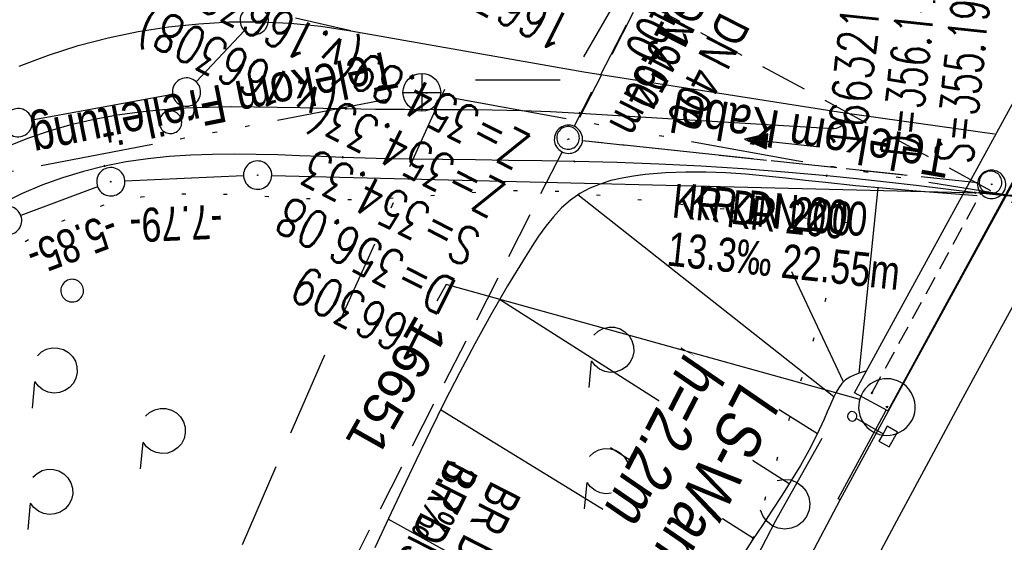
# Model space of a CAD drawing. Extents: x 509054 to 510017, y 459212 to 460305.
# Tile 9 of 63: x 509298 to 509350, y 459466 to 459494. Entities that reach past the tile are written whole.
import ezdxf
from ezdxf import colors
from ezdxf.entities.mleader import LeaderData, LeaderLine
from ezdxf.enums import TextEntityAlignment as Align
from ezdxf.math import Vec2, Vec3

# ---------------------------------------------------------------- set-up
doc = ezdxf.new("R2010")
doc.units = 0
doc.header["$LTSCALE"] = 10
doc.header["$MEASUREMENT"] = 0
for name, pattern in [('ACAD_ISO14W100', [25.5, 12, -3, 0.5, -3, 0.5, -3, 0.5, -3]), ('ACAD_ISO16W100', [73, 15, -6.5, 15, -6.5, 15, -7, 1, -7]), ('LT00', [0]), ('LT02', [0.4, 0.2, -0.2]), ('LT07', [0.22, 0.02, -0.2]), ('LT12', [0.4, 0.3, -0.1]), ('LT17', [0.15, 0.1, -0.05]), ('STRICHLINIE2', [0.375, 0.25, -0.125])]:
    doc.linetypes.add(name, pattern=pattern)
doc.layers.get('0').update_dxf_attribs({"linetype": 'LT00'})
for name, color, linetype in [('--EK_FBR', 1, 'LT00'), ('--EK_Halt-Pfeil', 4, 'LT00'), ('--EK_Haltung', 7, 'STRICHLINIE2'), ('--EK_Haltung-Text', 140, 'LT00'), ('--EK_Schacht-Text', 5, 'LT00'), ('--EK_ST-93-1', 30, 'LT17'), ('--EL_DFK_AB_L', 21, 'LT00'), ('--EL_DFK_AB_P', 7, 'LT00'), ('--EL_Halt-Pfeil', 4, 'LT00'), ('--EL_Haltung', 182, 'STRICHLINIE2'), ('--EL_Haltung-Text', 182, 'LT00'), ('ABSTAND', 8, 'LT00'), ('BAB-KABEL', 220, 'ACAD_ISO16W100'), ('DFK_AB_L', 21, 'LT00'), ('DFK_AB_P', 7, 'LT00'), ('DFK_GZPKT', 250, 'LT00'), ('DFK_KATASTER', 250, 'LT00'), ('DFK_TOPO-ANL', 252, 'LT00'), ('DFK_VERMPKT', 252, 'LT00'), ('DL', 182, 'LT12'), ('DL_PFEIL', 201, 'LT00'), ('DL_TEXT', 182, 'LT00'), ('FESTPKT_TEXT_A', 211, 'LT00'), ('GEHOELZ_SYMB', 252, 'Continuous'), ('LS-WAND_TEXT', 11, 'Continuous'), ('TELEKOM', 210, 'ACAD_ISO14W100'), ('TELEKOM_TEXT', 210, 'Continuous'), ('V110_AFBR_BAB', 250, 'LT00'), ('V110_BOESCH', 250, 'LT00'), ('V110_BOSCHUNG', 250, 'LT00'), ('V110_BR_KAPPE', 30, 'LT00'), ('V110_BR_WID', 30, 'LT17'), ('V110_GEHOELZ', 250, 'LT07'), ('V110_GEHWEG', 250, 'LT00'), ('V110_H_BORD', 8, 'LT00'), ('V110_KA_PRUF', 182, 'LT00'), ('V110_LAERM', 11, 'LT00'), ('V110_LD_MARK', 250, 'LT00'), ('V110_LG_MARK', 250, 'LT02'), ('V110_PKT_AU', 211, 'LT00'), ('V110_SCHILD_K', 1, 'LT00')]:
    doc.layers.add(name, color=color, linetype=linetype)
doc.styles.add('Beschrift', font='ARIAL.TTF')
doc.styles.add('Haltungsbeschriftung', font='ARIAL.TTF', dxfattribs={"width": 0.75})
doc.styles.add('schachtbeschriftung', font='romans.shx', dxfattribs={"width": 0.75, "height": 2})
doc.styles.get("Standard").update_dxf_attribs({"font": 'ARIAL.TTF'})
doc.styles.add('Versorgungsltg', font='ARIAL.TTF', dxfattribs={"width": 0.8, "height": 2})

# ---------------------------------------------------------------- blocks, each defined once
blk = doc.blocks.new('SYMB7010')
at = {"color": 0, "linetype": 'ByBlock'}
for points in [[(-0.031408, 0.499213), (-0.093728, 0.49134), (-0.15457, 0.475719), (-0.212975, 0.452595), (-0.268021, 0.422333), (-0.31884, 0.385411), (-0.36463, 0.342411), (-0.40467, 0.29401), (-0.438329, 0.240973), (-0.465074, 0.184136), (-0.484486, 0.124395), (-0.496256, 0.062692), (-0.5002, 0)], [(0.5002, 0), (0.496256, 0.062692), (0.484485, 0.124395), (0.465074, 0.184136), (0.438329, 0.240973), (0.40467, 0.29401), (0.36463, 0.342411), (0.31884, 0.385411), (0.268021, 0.422333), (0.212975, 0.452595), (0.15457, 0.475719), (0.093728, 0.49134), (0.031408, 0.499213), (-0.031408, 0.499213)], [(-0.5002, 0), (-0.496256, -0.062692), (-0.484486, -0.124395), (-0.465075, -0.184136), (-0.438329, -0.240973), (-0.404671, -0.29401), (-0.36463, -0.342411), (-0.31884, -0.385411), (-0.268021, -0.422333), (-0.212975, -0.452595), (-0.154571, -0.475719), (-0.093728, -0.49134), (-0.031408, -0.499213), (0.031408, -0.499213)], [(0.031408, -0.499213), (0.093728, -0.491341), (0.15457, -0.475719), (0.212975, -0.452595), (0.268021, -0.422333), (0.31884, -0.385411), (0.36463, -0.342411), (0.404671, -0.294011), (0.438329, -0.240974), (0.465075, -0.184136), (0.484486, -0.124395), (0.496256, -0.062692), (0.500201, 0)]]:
    blk.add_lwpolyline(points, dxfattribs=at)
blk = doc.blocks.new('SYMB0003')
at = {"color": 0, "linetype": 'ByBlock'}
for p, q in [((-0.015712, 0), (0.010166, 0.012015)), ((0, -0.021257), (-0.015712, 0)), ((0.010166, 0.012015), (0, -0.021257))]:
    blk.add_line(p, q, dxfattribs=at)
for points in [[(-0.031395, 0.499013), (-0.093691, 0.491144), (-0.154509, 0.475528), (-0.21289, 0.452414), (-0.267913, 0.422164), (-0.318712, 0.385257), (-0.364484, 0.342274), (-0.404509, 0.293893), (-0.438154, 0.240877), (-0.464888, 0.184062), (-0.484292, 0.124345), (-0.496058, 0.062667), (-0.5, 0)], [(0.5, 0), (0.496057, 0.062667), (0.484292, 0.124345), (0.464888, 0.184062), (0.438153, 0.240877), (0.404509, 0.293893), (0.364484, 0.342274), (0.318712, 0.385257), (0.267913, 0.422164), (0.21289, 0.452414), (0.154509, 0.475528), (0.093691, 0.491144), (0.031395, 0.499013), (-0.031395, 0.499013)], [(-0.5, 0), (-0.496058, -0.062667), (-0.484292, -0.124345), (-0.464888, -0.184062), (-0.438154, -0.240877), (-0.404509, -0.293893), (-0.364485, -0.342274), (-0.318712, -0.385257), (-0.267914, -0.422164), (-0.21289, -0.452414), (-0.154509, -0.475529), (-0.093691, -0.491144), (-0.031395, -0.499014), (0.031395, -0.499014)], [(0.031395, -0.499014), (0.093691, -0.491144), (0.154509, -0.475529), (0.21289, -0.452414), (0.267914, -0.422164), (0.318712, -0.385257), (0.364485, -0.342274), (0.404509, -0.293893), (0.438154, -0.240877), (0.464889, -0.184062), (0.484292, -0.124345), (0.496058, -0.062667), (0.5, 0)]]:
    blk.add_lwpolyline(points, dxfattribs=at)
blk = doc.blocks.new('GEHOELZ_SYMB')
at = {"layer": 'GEHOELZ_SYMB'}
blk.add_line((0, 0), (1.4, 0), dxfattribs=at)
blk.add_lwpolyline([(-1.388, 0.017), (-1.612, 0.221), (-1.778, 0.474), (-1.876, 0.761), (-1.898, 1.063), (-1.844, 1.361), (-1.718, 1.636), (-1.526, 1.87), (-1.282, 2.05), (-1, 2.162), (-0.7, 2.2), (-0.4, 2.162), (-0.118, 2.05), (0.126, 1.87), (0.318, 1.636), (0.444, 1.361), (0.498, 1.063), (0.476, 0.761), (0.378, 0.474), (0.212, 0.221), (-0.012, 0.017)], dxfattribs=at)
blk = doc.blocks.new('SYMB0011')
at = {"color": 0, "linetype": 'ByBlock'}
for p, q in [((0.5, 0), (-0.5, 0)), ((0, 0.5), (0, -0.5))]:
    blk.add_line(p, q, dxfattribs=at)
blk = doc.blocks.new('SYMB1263')
at = {"color": 0, "linetype": 'ByBlock'}
for p, q in [((0.014231, 0.098982), (-0.014231, 0.098982)), ((-0.014231, -0.098982), (0.014232, -0.098982))]:
    blk.add_line(p, q, dxfattribs=at)
for points in [[(0, 0.1), (0, 0.75), (0.18, 0.75), (0.18, 1), (-0.18, 1), (-0.18, 0.75), (0, 0.75)], [(-0.014231, 0.098982), (-0.041542, 0.090963), (-0.065486, 0.075575), (-0.084125, 0.054064), (-0.095949, 0.028173), (-0.1, 0)], [(-0.1, 0), (-0.095949, -0.028173), (-0.084125, -0.054064), (-0.065486, -0.075575), (-0.041541, -0.090963), (-0.014231, -0.098982)], [(0.1, 0), (0.095949, 0.028173), (0.084125, 0.054064), (0.065486, 0.075575), (0.041541, 0.090963), (0.014231, 0.098982)], [(0.014232, -0.098982), (0.041542, -0.090963), (0.065486, -0.075575), (0.084125, -0.054064), (0.095949, -0.028173), (0.1, 0)]]:
    blk.add_lwpolyline(points, dxfattribs=at)
blk = doc.blocks.new('SYMB7122')
at = {"color": 0, "linetype": 'ByBlock'}
for points in [[(-0.109975, -0.002365), (-0.106745, 0.026562), (-0.096041, 0.053629), (-0.078613, 0.076941), (-0.055681, 0.094866), (-0.028851, 0.106149), (0, 0.11)], [(0, 0.11), (0.028851, 0.106149), (0.055681, 0.094866), (0.078613, 0.076941), (0.096041, 0.053629), (0.106745, 0.026562), (0.109975, -0.002365)], [(-0.075234, -0.080249), (-0.093647, -0.057708), (-0.105504, -0.031126), (-0.109975, -0.002365)], [(0.109975, -0.002365), (0.105504, -0.031126), (0.093647, -0.057708), (0.075234, -0.080249)]]:
    blk.add_lwpolyline(points, dxfattribs=at)
blk = doc.blocks.new('_None')
blk = doc.blocks.new('SYMB0070')
at = {"color": 0, "linetype": 'ByBlock'}
for p, q in [((-0.5, 0), (0.2, 0)), ((0.5, 0), (0.2, 0.1)), ((0.2, 0.1), (0.2, 0)), ((0.468, 0), (0.21, 0.086)), ((0.21, 0.086), (0.21, -0.086)), ((0.21, -0.086), (0.468, 0)), ((0.22, -0.072), (0.437, 0)), ((0.23, -0.058), (0.405, 0)), ((0.24, -0.045), (0.374, 0)), ((0.342, 0), (0.25, 0.031)), ((0.25, 0.031), (0.25, -0.031)), ((0.25, -0.031), (0.342, 0)), ((0.26, -0.017), (0.31, 0)), ((0.27, -0.003), (0.279, 0))]:
    blk.add_line(p, q, dxfattribs=at)
for points in [[(0.2, 0), (0.2, -0.1), (0.5, 0)], [(0.437, 0), (0.22, 0.072), (0.22, -0.072)], [(0.405, 0), (0.23, 0.058), (0.23, -0.058)], [(0.374, 0), (0.24, 0.045), (0.24, -0.045)], [(0.31, 0), (0.26, 0.017), (0.26, -0.017)], [(0.279, 0), (0.27, 0.003), (0.27, -0.003)]]:
    blk.add_lwpolyline(points, dxfattribs=at)

msp = doc.modelspace()

# ---------------------------------------------------------------- linework, layer by layer
at = {"layer": '--EK_FBR'}
for points in [[(509290.812, 459365.578), (509299.419, 459384.344), (509309.451, 459405.586), (509319.518, 459426.169), (509329.101, 459444.593), (509331.688, 459449.582), (509341.723, 459468.614), (509344.272, 459473.293), (509352.927, 459489.096), (509359, 459500.228), (509365.247, 459511.561), (509367.571, 459515.684), (509370.027, 459520.185), (509373.447, 459526.267), (509381.264, 459540.261), (509388.966, 459553.967), (509398.005, 459570.088)], [(509298.205, 459491.585), (509299.76, 459492.168), (509301.346, 459492.669), (509302.92, 459493.08), (509304.513, 459493.411), (509306.12, 459493.662), (509307.736, 459493.833), (509309.356, 459493.923), (509310.976, 459493.931), (509312.591, 459493.858), (509314.196, 459493.702), (509315.787, 459493.463), (509328.14, 459491.277), (509341.963, 459489.102), (509349.899, 459488.005)]]:
    msp.add_lwpolyline(points, dxfattribs=at)
at = {"layer": '--EK_Haltung'}
for p, q in [((509335.868, 459504.448), (509327.663, 459488.378)), ((509349.002, 459485.401), (509328.068, 459487.63))]:
    msp.add_line(p, q, dxfattribs=at)
at = {"layer": '--EK_ST-93-1', "ltscale": 2.5}
msp.add_line((509366.176, 459476.022), (509322.267, 459499.906), dxfattribs=at)
at = {"layer": '--EL_DFK_AB_L'}
for p, q in [((509310.101, 459485.776), (509303.82, 459485.494)), ((509311.6, 459485.791), (509349.07, 459484.88)), ((509302.368, 459485.196), (509298.302, 459483.663)), ((509349.07, 459484.88), (509390.1, 459480.68))]:
    msp.add_line(p, q, dxfattribs=at)
at = {"layer": '--EL_Haltung'}
for p, q in [((509335.868, 459504.448), (509327.663, 459488.378)), ((509349.002, 459485.401), (509328.068, 459487.63))]:
    msp.add_line(p, q, dxfattribs=at)
at = {"layer": 'BAB-KABEL', "ltscale": 0.03, "flags": 128}
msp.add_lwpolyline([(509756.483, 460164.921), (509747.182, 460153.37), (509734.689, 460137.244), (509730.907, 460132.09), (509733.129, 460114.536), (509731.409, 460108.008), (509724.523, 460095.604), (509711.28, 460076.685), (509698.025, 460055.678), (509688.568, 460043.653), (509672.718, 460022.088), (509664.467, 460011.266), (509651.04, 459989.759), (509640.382, 459973.096), (509628.843, 459955.498), (509618.698, 459940.552), (509581.789, 459885.116), (509566.288, 459862.507), (509548.446, 459837.862), (509521.661, 459802.421), (509508.018, 459785.379), (509484.638, 459767.233), (509465.746, 459752.551), (509478.238, 459736.448), (509483.937, 459724.142), (509476.568, 459711.775), (509463.243, 459689.908), (509453.703, 459672.981), (509444.321, 459655.82), (509438.096, 459644.673), (509430.158, 459631.549), (509426.037, 459631.795), (509415.741, 459631.611), (509407.454, 459627.741), (509394.402, 459620.945), (509385.21, 459598.169), (509379.328, 459586.045), (509371.381, 459571.601), (509340.84, 459514.202), (509327.412, 459490.839), (509320.978, 459490.839), (509314.627, 459476.818), (509274.625, 459384.823), (509271.134, 459376.67)], dxfattribs=at)
at = {"layer": 'DFK_AB_L'}
for p, q in [((509310.101, 459485.776), (509303.82, 459485.494)), ((509311.6, 459485.791), (509349.07, 459484.88)), ((509302.368, 459485.196), (509298.302, 459483.663)), ((509349.07, 459484.88), (509390.1, 459480.68))]:
    msp.add_line(p, q, dxfattribs=at)
at = {"layer": 'DFK_KATASTER'}
for p, q in [((509310.155, 459493.464), (509307.595, 459490.754)), ((509306.342, 459490.075), (509298.898, 459488.724))]:
    msp.add_line(p, q, dxfattribs=at)
at = {"layer": 'DFK_TOPO-ANL'}
msp.add_line((509390.1, 459480.68), (509349.07, 459484.88), dxfattribs=at)
at = {"layer": 'DL'}
for p, q in [((509335.858, 459504.433), (509327.618, 459488.398)), ((509349.003, 459485.401), (509328.067, 459487.631))]:
    msp.add_line(p, q, dxfattribs=at)
at = {"layer": 'TELEKOM', "ltscale": 0.05, "flags": 128}
for points in [[(509255.414, 459385.53), (509261.944, 459402.433), (509270.462, 459431.809), (509278.366, 459462.214), (509290.191, 459484.55), (509319.551, 459490.194)], [(509415.166, 459474.508), (509391.008, 459480.406), (509372.671, 459482.289), (509350.909, 459484.686), (509339.516, 459486.545), (509319.551, 459490.194)]]:
    msp.add_lwpolyline(points, dxfattribs=at)
at = {"layer": 'TELEKOM_TEXT'}
for p, q in [((509319.551, 459491.194), (509319.551, 459489.194)), ((509318.551, 459490.194), (509320.551, 459490.194))]:
    msp.add_line(p, q, dxfattribs=at)
msp.add_circle((509319.551, 459490.194), 1, dxfattribs=at)
at = {"layer": 'V110_AFBR_BAB'}
for points in [[(509290.812, 459365.578), (509299.419, 459384.344), (509309.451, 459405.586), (509319.518, 459426.169), (509329.101, 459444.593), (509331.688, 459449.582), (509341.723, 459468.614), (509344.272, 459473.293), (509352.927, 459489.096), (509359, 459500.228), (509365.247, 459511.561), (509367.571, 459515.684), (509370.027, 459520.185), (509373.447, 459526.267), (509381.264, 459540.261), (509388.966, 459553.967), (509398.005, 459570.088)], [(509298.205, 459491.585), (509299.76, 459492.168), (509301.346, 459492.669), (509302.92, 459493.08), (509304.513, 459493.411), (509306.12, 459493.662), (509307.736, 459493.833), (509309.356, 459493.923), (509310.976, 459493.931), (509312.591, 459493.858), (509314.196, 459493.702), (509315.787, 459493.463), (509328.14, 459491.277), (509341.963, 459489.102), (509349.899, 459488.005)]]:
    msp.add_lwpolyline(points, dxfattribs=at)
at = {"layer": 'V110_BOESCH'}
for points in [[(509348.99, 459484.705), (509347.378, 459484.832), (509345.766, 459484.962), (509344.155, 459485.1), (509342.547, 459485.249), (509340.942, 459485.413), (509339.888, 459485.529), (509338.835, 459485.646), (509337.781, 459485.756), (509336.725, 459485.852), (509335.667, 459485.924), (509334.606, 459485.967), (509333.539, 459485.973), (509332.467, 459485.933), (509331.388, 459485.84), (509330.776, 459485.76), (509330.169, 459485.654), (509329.574, 459485.516), (509328.998, 459485.338), (509328.447, 459485.114), (509327.93, 459484.837), (509327.423, 459484.481), (509326.956, 459484.068), (509326.523, 459483.607), (509326.118, 459483.107), (509325.736, 459482.578), (509325.372, 459482.03), (509325.019, 459481.471), (509324.093, 459479.945), (509323.209, 459478.413), (509322.361, 459476.878), (509321.545, 459475.339), (509320.757, 459473.797), (509319.992, 459472.252), (509319.244, 459470.706), (509318.511, 459469.158), (509317.786, 459467.61), (509317.066, 459466.062)], [(509343.06, 459475.422), (509342.774, 459475.334), (509342.497, 459475.235), (509342.237, 459475.112), (509342.004, 459474.955), (509341.813, 459474.767), (509341.649, 459474.548), (509341.506, 459474.308), (509341.379, 459474.058), (509341.2, 459473.663), (509341.035, 459473.269), (509340.872, 459472.878), (509340.489, 459472.042), (509340.067, 459471.223), (509339.611, 459470.417), (509339.129, 459469.621), (509338.628, 459468.834), (509338.115, 459468.051), (509337.597, 459467.269), (509337.081, 459466.487), (509335.968, 459464.744)]]:
    msp.add_lwpolyline(points, dxfattribs=at)
at = {"layer": 'V110_BOSCHUNG'}
for p, q in [((509342.729, 459475.32), (509343.74, 459485.144)), ((509341.383, 459474.067), (509327.827, 459484.771)), ((509341.892, 459474.851), (509339.167, 459480.694)), ((509339.024, 459469.453), (509323.671, 459479.221)), ((509340.516, 459472.098), (509333.272, 459476.636)), ((509335.597, 459464.144), (509320.543, 459473.37)), ((509337.123, 459466.55), (509329.554, 459471.363)), ((509332.797, 459459.312), (509317.769, 459467.573))]:
    msp.add_line(p, q, dxfattribs=at)
at = {"layer": 'V110_BR_KAPPE'}
msp.add_lwpolyline([(509365.782, 459516.692), (509367.51, 459515.705), (509365.409, 459511.878), (509358.954, 459500.231), (509352.869, 459489.145), (509344.242, 459473.321), (509342.486, 459474.275), (509351.149, 459490.143), (509357.217, 459501.22), (509363.667, 459512.877), (509365.782, 459516.692)], dxfattribs=at)
at = {"layer": 'V110_BR_WID'}
for p, q in [((509343.4, 459474.259), (509349.219, 459484.917)), ((509349.219, 459484.917), (509390.222, 459480.595))]:
    msp.add_line(p, q, dxfattribs=at)
at = {"layer": 'V110_GEHOELZ', "flags": 128}
msp.add_lwpolyline([(509337.081, 459466.487), (509342.185, 459483.269), (509327.916, 459484.844), (509326.877, 459484.934), (509325.839, 459484.978), (509324.8, 459484.983), (509323.761, 459484.957), (509322.721, 459484.907), (509321.68, 459484.84), (509320.636, 459484.764), (509319.591, 459484.686), (509318.542, 459484.613), (509317.489, 459484.553), (509316.433, 459484.513), (509315.373, 459484.5), (509314.39, 459484.516), (509313.404, 459484.554), (509312.417, 459484.606), (509311.43, 459484.666), (509310.446, 459484.724), (509309.465, 459484.774), (509308.489, 459484.808), (509307.52, 459484.818), (509306.559, 459484.798), (509305.607, 459484.739), (509304.667, 459484.634), (509303.739, 459484.476), (509302.826, 459484.256), (509301.919, 459483.967), (509301.028, 459483.613), (509300.153, 459483.202), (509299.294, 459482.74), (509298.449, 459482.232), (509297.621, 459481.684), (509296.807, 459481.104), (509296.008, 459480.496), (509295.224, 459479.868), (509293.554, 459478.436), (509291.956, 459476.937), (509290.433, 459475.375), (509288.985, 459473.752), (509287.616, 459472.073), (509286.326, 459470.34), (509285.119, 459468.556), (509283.996, 459466.726), (509282.96, 459464.853), (509282.011, 459462.939), (509281.153, 459460.989), (509280.592, 459459.567), (509280.074, 459458.128), (509279.592, 459456.676), (509279.142, 459455.212), (509278.717, 459453.738), (509278.314, 459452.254), (509277.925, 459450.764), (509277.546, 459449.268), (509277.171, 459447.769), (509276.796, 459446.267), (509276.413, 459444.766), (509276.018, 459443.266), (509275.606, 459441.768), (509275.059, 459439.899), (509274.481, 459438.036), (509273.876, 459436.182), (509273.248, 459434.337), (509272.603, 459432.501), (509271.944, 459430.673), (509271.277, 459428.855), (509270.605, 459427.047), (509269.934, 459425.249), (509269.269, 459423.461), (509268.612, 459421.685), (509267.97, 459419.919), (509267.495, 459418.583), (509267.032, 459417.248), (509266.586, 459415.909), (509266.157, 459414.558), (509265.75, 459413.191), (509265.365, 459411.802), (509265.006, 459410.385), (509264.674, 459408.934), (509264.374, 459407.444), (509264.106, 459405.908), (509263.873, 459404.321), (509263.827, 459403.943), (509263.798, 459403.572), (509263.804, 459403.218), (509263.861, 459402.893), (509263.983, 459402.606), (509264.18, 459402.367), (509264.44, 459402.167), (509264.746, 459401.997), (509265.08, 459401.848), (509265.426, 459401.711), (509266.195, 459401.416), (509266.94, 459401.138), (509267.667, 459400.877), (509268.385, 459400.635), (509269.098, 459400.411), (509269.814, 459400.206), (509270.541, 459400.021), (509271.303, 459399.849), (509272.078, 459399.69), (509272.862, 459399.536), (509273.649, 459399.379), (509274.436, 459399.209), (509275.218, 459399.02), (509275.99, 459398.802), (509276.748, 459398.548), (509277.486, 459398.249), (509278.202, 459397.898), (509278.889, 459397.485), (509279.544, 459397.004), (509279.922, 459396.676), (509280.275, 459396.32), (509280.594, 459395.941), (509280.866, 459395.538), (509281.082, 459395.114), (509281.231, 459394.672), (509281.308, 459394.187), (509281.315, 459393.688), (509281.268, 459393.179), (509281.182, 459392.665), (509281.073, 459392.151), (509280.729, 459390.734), (509280.339, 459389.346), (509279.906, 459387.984), (509279.435, 459386.645), (509278.932, 459385.326), (509278.399, 459384.025), (509277.843, 459382.737), (509277.266, 459381.461), (509276.674, 459380.193), (509276.071, 459378.93), (509275.462, 459377.669), (509274.851, 459376.408), (509274.242, 459375.143), (509274.158, 459374.965)], dxfattribs=at)
at = {"layer": 'V110_GEHWEG'}
for points in [[(509297.613, 459487.349), (509298.73, 459487.793), (509299.869, 459488.178), (509301.025, 459488.505), (509302.188, 459488.776), (509303.397, 459488.999), (509304.607, 459489.168), (509305.819, 459489.29), (509307.031, 459489.372), (509308.245, 459489.419), (509309.46, 459489.438), (509310.675, 459489.435), (509311.89, 459489.417), (509313.106, 459489.39), (509314.322, 459489.36), (509315.538, 459489.333), (509317.088, 459489.311), (509318.638, 459489.299), (509320.187, 459489.291), (509321.736, 459489.281), (509323.284, 459489.263), (509324.832, 459489.231), (509326.378, 459489.179), (509327.925, 459489.1), (509341.351, 459488.285), (509341.527, 459488.302), (509341.701, 459488.368), (509341.849, 459488.473), (509341.951, 459488.61), (509341.99, 459488.762), (509341.987, 459488.929), (509341.963, 459489.102)], [(509348.892, 459484.88), (509347.319, 459485.073), (509345.744, 459485.262), (509344.169, 459485.445), (509342.593, 459485.618), (509341.016, 459485.777), (509338.794, 459485.974), (509336.57, 459486.14), (509334.343, 459486.276), (509332.115, 459486.386), (509329.886, 459486.47), (509327.657, 459486.531), (509325.904, 459486.565), (509324.15, 459486.59), (509322.396, 459486.611), (509320.642, 459486.633), (509318.887, 459486.66), (509317.13, 459486.697), (509315.373, 459486.749), (509314.221, 459486.792), (509313.068, 459486.836), (509311.916, 459486.877), (509310.764, 459486.907), (509309.613, 459486.92), (509308.462, 459486.909), (509307.314, 459486.869), (509306.167, 459486.794), (509305.022, 459486.676), (509303.879, 459486.509), (509302.74, 459486.288), (509301.616, 459486.01), (509300.503, 459485.672), (509299.408, 459485.274), (509298.338, 459484.816), (509297.301, 459484.298)]]:
    msp.add_lwpolyline(points, dxfattribs=at)
at = {"layer": 'V110_H_BORD'}
for p, q in [((509341.613, 459468.664), (509344.163, 459473.359)), ((509341.723, 459468.614), (509341.613, 459468.664))]:
    msp.add_line(p, q, dxfattribs=at)
at = {"layer": 'V110_LAERM'}
msp.add_line((509340.746, 459471.86), (509338.789, 459468.372), dxfattribs=at)
msp.add_lwpolyline([(509338.789, 459468.372), (509338.3, 459467.5), (509335.995, 459463.054), (509335.057, 459461.296)], dxfattribs=at)
at = {"layer": 'V110_LD_MARK'}
msp.add_lwpolyline([(509351.904, 459480.745), (509350.063, 459477.375), (509348.227, 459474.002), (509346.398, 459470.625), (509344.579, 459467.243), (509343.308, 459464.866)], dxfattribs=at)
at = {"layer": 'V110_LG_MARK', "ltscale": 3, "flags": 128}
msp.add_lwpolyline([(509295.405, 459362.989), (509297.209, 459366.546), (509299.8, 459371.632), (509302.4, 459376.713), (509305.007, 459381.79), (509307.55, 459386.728), (509310.099, 459391.663), (509312.652, 459396.596), (509315.208, 459401.527), (509317.337, 459405.63), (509319.469, 459409.731), (509321.604, 459413.83), (509323.743, 459417.928), (509325.887, 459422.023), (509328.293, 459426.603), (509330.704, 459431.18), (509333.119, 459435.755), (509335.537, 459440.329), (509337.032, 459443.156), (509338.53, 459445.982), (509343.578, 459455.444), (509348.668, 459464.884), (509350.533, 459468.318), (509352.402, 459471.75), (509354.275, 459475.18), (509356.15, 459478.609), (509358.026, 459482.038), (509359.902, 459485.466), (509361.66, 459488.681), (509363.418, 459491.895), (509365.176, 459495.11), (509366.937, 459498.323), (509368.87, 459501.844), (509370.804, 459505.365), (509372.738, 459508.886), (509374.216, 459511.58), (509375.693, 459514.275), (509377.172, 459516.969), (509378.652, 459519.662), (509380.135, 459522.353), (509381.894, 459525.533), (509383.657, 459528.71), (509385.423, 459531.886), (509387.191, 459535.061)], dxfattribs=at)
at = {"layer": 'V110_LG_MARK', "ltscale": 1.5, "flags": 128}
msp.add_lwpolyline([(509315.787, 459493.463), (509309.659, 459494.857), (509299.439, 459496.972), (509297.785, 459497.36)], dxfattribs=at)

# ---------------------------------------------------------------- block references
at = {"layer": '--EK_Halt-Pfeil', "xscale": 3.999999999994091, "yscale": 4, "zscale": 4, "rotation": 173.9217199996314}
msp.add_blockref('SYMB0070', (509338.641, 459487.51), dxfattribs=at)
at = {"layer": '--EL_DFK_AB_P', "xscale": 1.500000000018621, "yscale": 1.5, "zscale": 1.5, "rotation": 264.7377099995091}
for p in [(509310.85, 459485.81), (509303.07, 459485.46), (509297.6, 459483.4)]:
    msp.add_blockref('SYMB0003', p, dxfattribs=at)
at = {"layer": '--EL_Halt-Pfeil', "xscale": 3.999999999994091, "yscale": 4, "zscale": 4, "rotation": 173.9217199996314}
msp.add_blockref('SYMB0070', (509338.641, 459487.51), dxfattribs=at)
at = {"layer": 'DFK_AB_P', "xscale": 1.500000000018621, "yscale": 1.5, "zscale": 1.5, "rotation": 264.7377099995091}
for p in [(509310.85, 459485.81), (509303.07, 459485.46), (509297.6, 459483.4)]:
    msp.add_blockref('SYMB0003', p, dxfattribs=at)
at = {"layer": 'DFK_GZPKT', "xscale": 1.500000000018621, "yscale": 1.5, "zscale": 1.5, "rotation": 264.7377099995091}
for p in [(509310.67, 459494.009), (509307.08, 459490.21), (509298.16, 459488.589)]:
    msp.add_blockref('SYMB7010', p, dxfattribs=at)
at = {"layer": 'DFK_VERMPKT', "xscale": 1.200000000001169, "yscale": 1.200000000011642, "zscale": 1.2, "rotation": 264.7377100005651}
for p in [(509306.23, 459488.61), (509327.3, 459487.78), (509349.69, 459485.42), (509301.02, 459479.69)]:
    msp.add_blockref('SYMB7010', p, dxfattribs=at)
at = {"layer": 'DL_PFEIL', "xscale": 3.999999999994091, "yscale": 4, "zscale": 4, "rotation": 173.9217199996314}
msp.add_blockref('SYMB0070', (509338.641, 459487.51), dxfattribs=at)
at = {"layer": 'GEHOELZ_SYMB', "rotation": 264.7377000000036}
for p in [(509328.529, 459475.954), (509299.031, 459474.857), (509334.256, 459472.747), (509304.758, 459471.65), (509328.291, 459469.521), (509298.793, 459468.424)]:
    msp.add_blockref('GEHOELZ_SYMB', p, dxfattribs=at)
at = {"layer": 'V110_BR_WID', "xscale": 0.09999999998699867, "yscale": 0.09999999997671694, "zscale": 0.1, "rotation": 240.5924999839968}
for p in [(509349.219, 459484.917), (509343.4, 459474.259)]:
    msp.add_blockref('SYMB0011', p, dxfattribs=at)
at = {"layer": 'V110_GEHWEG', "xscale": 0.09999999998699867, "yscale": 0.09999999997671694, "zscale": 0.1, "rotation": 240.5924999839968}
for p in [(509315.538, 459489.333), (509327.925, 459489.1), (509302.188, 459488.776), (509341.951, 459488.609), (509341.351, 459488.285), (509315.373, 459486.749), (509327.657, 459486.531), (509302.74, 459486.288), (509341.016, 459485.777), (509348.892, 459484.88)]:
    msp.add_blockref('SYMB0011', p, dxfattribs=at)
at = {"layer": 'V110_KA_PRUF', "xscale": 1.499999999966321, "yscale": 1.5, "zscale": 1.5, "rotation": 240.5925000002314}
for p in [(509327.322, 459487.71), (509349.748, 459485.321)]:
    msp.add_blockref('SYMB0003', p, dxfattribs=at)
at = {"layer": 'V110_LAERM', "xscale": 11.99999999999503, "yscale": 12, "zscale": 12, "rotation": 240.7078999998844}
msp.add_blockref('SYMB7122', (509338.789, 459468.372), dxfattribs=at)
at = {"layer": 'V110_PKT_AU', "xscale": 3.00000000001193, "yscale": 3, "zscale": 3, "rotation": 240.5924999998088}
msp.add_blockref('SYMB0003', (509344.199, 459473.522), dxfattribs=at)
at = {"layer": 'V110_SCHILD_K', "xscale": 2.500000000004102, "yscale": 2.5, "zscale": 2.5, "rotation": 240.5925000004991}
msp.add_blockref('SYMB1263', (509342.361, 459473.029), dxfattribs=at)

# ---------------------------------------------------------------- texts
at = {"layer": '--EK_Haltung-Text', "style": 'Haltungsbeschriftung', "width": 0.75}
for s, rotation, p in [('-16.4‰ 19.54m', -117.0468, (509335.34, 459500.078)), ('StBR DN 400', -117.0468, (509337.62, 459498.914)), ('KR DN 200', -6.0783, (509332.76, 459483.574)), ('13.3‰ 22.55m', -6.0783, (509332.488, 459481.029)), ('3.7‰ 53.40m', -116.9981, (509320.979, 459470.855)), ('BR DN 400', -116.9981, (509323.26, 459469.693))]:
    msp.add_text(s, height=1.8, rotation=rotation, dxfattribs=at).set_placement(p)
at = {"layer": '--EK_Schacht-Text', "style": 'schachtbeschriftung'}
for s, rotation, width, p in [('166308', -207.0468, 0.75, (509327.674, 459494.083)), ('Z=354.89(v.166321)', -206.9981, 0.75, (509325.423, 459487.836)), ('D=356.14', 83.9217, 0.65, (509345.862, 459486.673)), ('Z=354.33(v.166308)', -206.9981, 0.75, (509324.115, 459485.27)), ('S=355.19', 83.9217, 0.65, (509348.726, 459486.368)), ('166321', 83.9217, 0.75, (509342.998, 459486.978)), ('S=354.33', -206.9981, 0.75, (509322.808, 459482.704)), ('D=356.08', -206.9981, 0.75, (509321.501, 459480.138)), ('166309', -206.9981, 0.75, (509320.193, 459477.572))]:
    msp.add_text(s, height=2, rotation=rotation, dxfattribs=dict(at, width=width)).set_placement(p)
at = {"layer": '--EL_Haltung-Text', "style": 'Haltungsbeschriftung', "width": 0.75}
for s, rotation, p in [('StBR DN 400', -117.0468, (509335.34, 459500.078)), ('KR DN 200', -6.0783, (509333.572, 459483.563)), ('BR DN 400', -116.9981, (509320.979, 459470.855))]:
    msp.add_text(s, height=1.8, rotation=rotation, dxfattribs=at).set_placement(p)
at = {"layer": 'ABSTAND', "width": 0.75}
for s, rotation, p in [(' -7.79-', -177.4255, (509309.473, 459484.276)), (' -5.85-', -159.3651, (509303.552, 459484.05))]:
    msp.add_text(s, height=1.8, rotation=rotation, dxfattribs=at).set_placement(p)
at = {"layer": 'DL_TEXT', "style": 'Haltungsbeschriftung', "width": 0.75}
for s, rotation, p in [('StBR 400', -117.0468, (509333.924, 459499.667)), ('KR 200', -6.0783, (509335.651, 459483.077))]:
    msp.add_text(s, height=1.8, rotation=rotation, dxfattribs=at).set_placement(p)
at = {"layer": 'TELEKOM_TEXT', "style": 'Versorgungsltg', "width": 0.8}
for s, rotation, p in [('Telekom Freileitung', 191.2953, (509308.328, 459490.507)), ('Telekom Kabel', 170.2055, (509340.312, 459488.894))]:
    msp.add_text(s, height=2, rotation=rotation, dxfattribs=at).set_placement(p, align=Align.CENTER)

# ---------------------------------------------------------------- leaders
at = {"layer": 'FESTPKT_TEXT_A'}
ml = msp.add_multileader_mtext('Standard', dxfattribs=at)
ml.set_content('{\\H0.09x;\\P\\H11.111x; 16651 \\~\\P\\H0.09x;   }', color=256)
ml.set_leader_properties(color=256, linetype='ByLayer', lineweight=-1)
ml.set_arrow_properties(name='NONE')
ml.build(insert=Vec2(0, 0))
ml.multileader.update_dxf_attribs({"has_text_frame": 1, "text_left_attachment_type": 2, "text_right_attachment_type": 2, "dogleg_length": 1, "arrow_head_size": 0.18})
ctx = ml.context
ctx.base_point, ctx.char_height, ctx.arrow_head_size, ctx.landing_gap_size, ctx.plane_origin, ctx.plane_x_axis, ctx.plane_y_axis = Vec3(509320.346, 459479.135), 2, 0.18, 0.3, Vec3(509316.808, 459481.708), Vec3(-0.491018, -0.87115), Vec3(0.87115, -0.491018)
ctx.left_attachment, ctx.right_attachment = 2, 2
notes = []
notes.append((ctx, [(0, (1, 1, 0), (509320.837, 459480.006), (-0.491018, -0.87115), 1, [(0, [(509342.756, 459473.922)], 0, [])])]))
ctx.mtext.insert, ctx.mtext.text_direction, ctx.mtext.rotation, ctx.mtext.line_spacing_factor, ctx.mtext.flow_direction = Vec3(509321.573, 459478.099), Vec3(-0.491018, -0.87115), -0.486947, 0.7, 5
for ctx, leaders in notes:
    for number, flags, end, landing, length, lines in leaders:
        leader = LeaderData()
        leader.index, (leader.has_last_leader_line, leader.has_dogleg_vector, leader.attachment_direction) = number, flags
        leader.last_leader_point, leader.dogleg_vector, leader.dogleg_length = Vec3(end), Vec3(landing), length
        for number, points, colour, breaks in lines:
            line = LeaderLine()
            line.index, line.vertices, line.color, line.breaks = number, Vec3.list(points), colors.encode_raw_color(colour), breaks
            leader.lines.append(line)
        ctx.leaders.append(leader)

# ---------------------------------------------------------------- next in the draw order: texts
at = {"layer": 'LS-WAND_TEXT', "insert": (509333.504, 459476.49), "char_height": 2.5, "attachment_point": 7, "rotation": 242.5961, "line_spacing_factor": 0.8, "style": 'Beschrift', "bg_fill": 3, "box_fill_scale": 1, "bg_fill_color": 256, "bg_fill_transparency": 7190816}
msp.add_mtext('{\\Q7;\\W0.8;LS-Wand\\Ph=2.2m}', dxfattribs=at)

# ---------------------------------------------------------------- next in the draw order: linework, layer by layer
at = {"layer": '--EK_Haltung'}
msp.add_line((509326.982, 459487.041), (509303.423, 459440.802), dxfattribs=at)
at = {"layer": '--EL_Haltung'}
msp.add_line((509326.982, 459487.041), (509303.423, 459440.802), dxfattribs=at)

doc.saveas('drawing.dxf')
